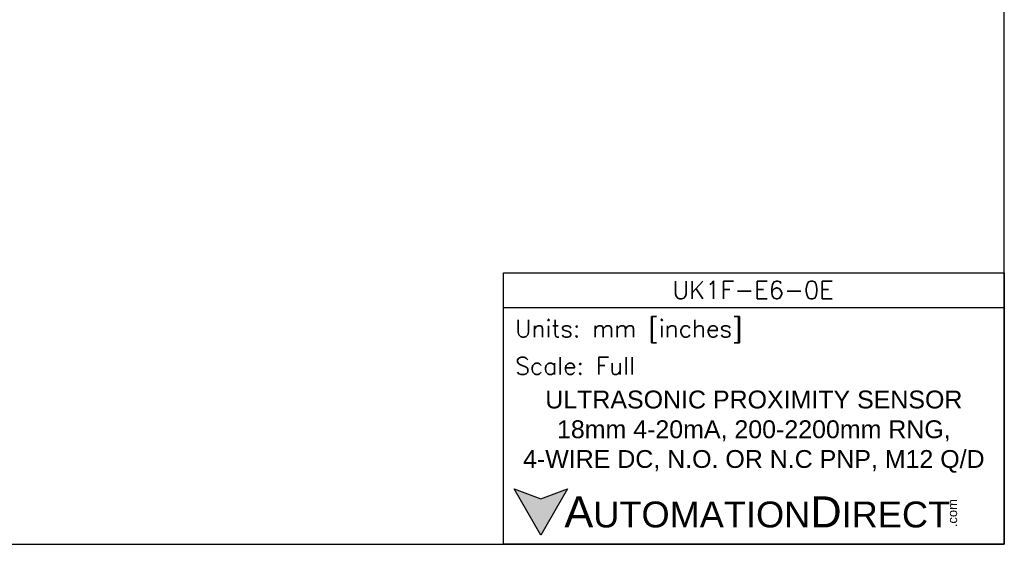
# Model space of a CAD drawing. Header units: inches. Extents: x 0 to 279, y 0 to 216.
# Tile 2 of 8: x 100 to 279, y 0 to 95. Entities that reach past the tile are written whole.
import ezdxf

# ---------------------------------------------------------------- set-up
doc = ezdxf.new("R2010")
doc.units = ezdxf.units.IN
doc.header["$LTSCALE"] = 10
doc.header["$MEASUREMENT"] = 0
doc.layers.add('Text', color=140, linetype='Continuous')
doc.styles.add('\\M+2ABAC\\M+2A6A11', font='txt')
doc.styles.add('ROMANS', font='romans.shx')

msp = doc.modelspace()

# ---------------------------------------------------------------- hatches: boundary and pattern name
at = {"layer": 'Text'}
msp.add_hatch(color=256, dxfattribs=at).paths.add_polyline_path([(199.93, 10.07), (195.08, 8.31), (190.23, 10.07), (195.08, 1.67)])

# ---------------------------------------------------------------- linework, layer by layer
at = {"layer": 'Defpoints'}
msp.add_lwpolyline([(279.4, 215.9), (0, 215.9), (0, 0), (279.4, 0)], close=True, dxfattribs=at)
at = {"layer": 'Text'}
msp.add_line((188.28, 43.12), (279.4, 43.12), dxfattribs=at)
for points in [[(188.28, 0), (188.28, 49.4), (279.4, 49.4), (279.4, 0)], [(199.93, 10.07), (195.08, 1.67), (190.23, 10.07), (195.08, 8.31)]]:
    msp.add_lwpolyline(points, close=True, dxfattribs=at)

# ---------------------------------------------------------------- texts
at = {"layer": 'Text', "linetype": 'Continuous', "insert": (233.7, 46.3), "char_height": 3.248, "width": 61.1425, "attachment_point": 5, "style": 'ROMANS'}
msp.add_mtext('UK1F-E6-0E', dxfattribs=at)
at = {"layer": 'Text', "attachment_point": 4}
for s, insert, char_height, width, style in [(' Units: mm [inches]', (188.28, 38.75), 3.1404, 91.118, 'ROMANS'), (' Scale: Full', (188.28, 32.47), 3.1404, 91.118, 'ROMANS'), ('{\\fArial|b0|i0|c0|p34;     \\H1.2x;A\\H0.8333x;UTOMATION\\H1.2x;D\\H0.8333x;IRECT}', (190.23, 5.87), 4.7106, 79.7962, '\\M+2ABAC\\M+2A6A11')]:
    msp.add_mtext(s, dxfattribs=dict(at, insert=insert, char_height=char_height, width=width, style=style))
at = {"layer": 'Text', "linetype": 'Continuous', "insert": (233.84, 20.5), "char_height": 3.2482, "width": 87.1777, "attachment_point": 5}
msp.add_mtext('{\\fArial|b0|i0|c0|p34;ULTRASONIC PROXIMITY SENSOR\\P18mm 4-20mA, 200-2200mm RNG, \\P4-WIRE DC, N.O. OR N.C PNP, M12 Q/D}', dxfattribs=at)
at = {"layer": 'Text', "insert": (269.12, 3.11), "char_height": 1.6958, "width": 5.0253, "attachment_point": 1, "rotation": 90, "style": '\\M+2ABAC\\M+2A6A11'}
msp.add_mtext('{\\fArial|b0|i0|c0|p34;.com}', dxfattribs=at)

doc.saveas('drawing.dxf')
